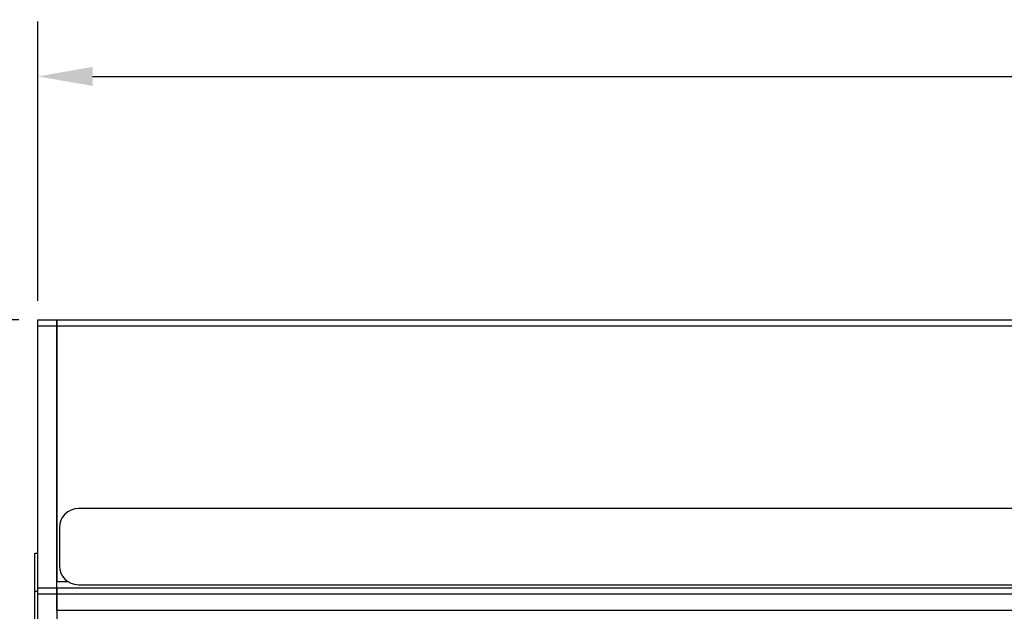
# Model space of a CAD drawing. Header units: inches. Extents: x 0.6 to 15.6, y 0.2 to 10.2.
# Tile 9 of 15: x 2.3 to 5.5, y 8.2 to 10.2. Entities that reach past the tile are written whole.
import ezdxf

# ---------------------------------------------------------------- set-up
doc = ezdxf.new("R2010")
doc.units = ezdxf.units.IN
doc.header["$LTSCALE"] = 0.935
doc.header["$MEASUREMENT"] = 0
doc.header["$PDMODE"] = 3
doc.header["$PDSIZE"] = 0.3125
doc.layers.get('0').update_dxf_attribs({"linetype": 'CONTINUOUS'})
doc.layers.get('Defpoints').update_dxf_attribs({"linetype": 'CONTINUOUS'})
doc.layers.add('DIMS', color=5, linetype='CONTINUOUS')
doc.styles.get("Standard").update_dxf_attribs({"font": 'ARIAL_0.TTF'})
doc.dimstyles.get("Standard").update_dxf_attribs({"dimtxt": 0.125, "dimasz": 0.18, "dimexe": 0.18, "dimexo": 0.0625, "dimgap": 0.09, "dimtad": 0, "dimtih": 1, "dimtoh": 1, "dimdec": 3, "dimzin": 4, "dimdsep": 46, "dimtxsty": 'Standard', "dimblk": '_FILLED', "dimblk1": '_FILLED', "dimblk2": '_FILLED', "dimcen": 0.09, "dimadec": 0, "dimazin": 0, "dimtol": 1, "dimtp": 0.001, "dimtm": 0.001, "dimtfac": 1, "dimtdec": 3, "dimtofl": 0, "dimtmove": 0, "dimatfit": 3, "dimldrblk": '_FILLED', "dimfxl": 0, "dimtolj": 1, "dimtzin": 4, "dimarcsym": 0})

# ---------------------------------------------------------------- blocks, each defined once
blk = doc.blocks.new('_FILLED')
at = {"color": 0, "linetype": 'ByBlock'}
blk.add_solid([(0, 0), (-1, 0.174), (-1, -0.174)], dxfattribs=at)
blk = doc.blocks.new('*D1')
at = {"layer": 'Defpoints', "color": 0, "lineweight": 0}
for p in [(10.8282, 9.9839), (2.3432, 9.1844), (10.8282, 9.1838)]:
    blk.add_point(p, dxfattribs=at)
at = {"layer": 'DIMS', "color": 0, "lineweight": -2}
for p, q in [((2.3432, 9.2469), (2.3432, 10.1639)), ((10.8282, 9.2463), (10.8282, 10.1639)), ((2.5232, 9.9839), (5.7043, 9.9839)), ((10.6482, 9.9839), (7.2646, 9.9839))]:
    blk.add_line(p, q, dxfattribs=at)
at = {"layer": 'DIMS', "color": 0, "lineweight": -2, "xscale": 0.18, "yscale": 0.18, "zscale": 0.18, "rotation": 180}
blk.add_blockref('_FILLED', (2.3432, 9.9839), dxfattribs=at)
at = {"layer": 'DIMS', "color": 0, "lineweight": -2, "xscale": 0.18, "yscale": 0.18, "zscale": 0.18}
blk.add_blockref('_FILLED', (10.8282, 9.9839), dxfattribs=at)
at = {"layer": 'DIMS', "color": 0, "insert": (6.4844, 9.9839), "char_height": 0.125, "attachment_point": 5}
blk.add_mtext('\\A1;215.5mm (8.484")', dxfattribs=at)
blk = doc.blocks.new('*D3')
at = {"layer": 'Defpoints', "color": 0, "lineweight": 0}
for p in [(2.3438, 9.1839), (1.2332, 5.3769), (6.3953, 5.3769)]:
    blk.add_point(p, dxfattribs=at)
at = {"layer": 'DIMS', "color": 0, "lineweight": -2}
for p, q in [((2.2813, 9.1839), (1.0532, 9.1839)), ((1.2332, 9.0039), (1.2332, 7.621)), ((1.2332, 5.5569), (1.2332, 7.2772)), ((6.3328, 5.3769), (1.0532, 5.3769))]:
    blk.add_line(p, q, dxfattribs=at)
at = {"layer": 'DIMS', "color": 0, "lineweight": -2, "xscale": 0.18, "yscale": 0.18, "zscale": 0.18}
for p, rotation in [((1.2332, 9.1839), 90), ((1.2332, 5.3769), 270)]:
    blk.add_blockref('_FILLED', p, dxfattribs=dict(at, rotation=rotation))
at = {"layer": 'DIMS', "color": 0, "insert": (1.2332, 7.4491), "char_height": 0.125, "attachment_point": 5}
blk.add_mtext('\\A1;94.2mm (3.709")', dxfattribs=at)

msp = doc.modelspace()

# ---------------------------------------------------------------- linework, layer by layer
for p, q in [((2.3432, 5.6519), (2.3432, 9.1839)), ((2.3432, 9.1839), (2.4057, 9.1839)), ((2.3432, 9.1639), (2.4057, 9.1639)), ((2.4057, 8.2289), (2.4057, 9.1839)), ((2.4057, 9.1839), (10.7657, 9.1839)), ((2.4057, 9.1839), (2.4057, 8.3239)), ((2.4057, 9.1639), (10.7657, 9.1639)), ((6.1012, 8.5639), (2.4772, 8.5639)), ((2.4142, 8.5009), (2.4142, 8.3764)), ((2.3332, 6.4179), (2.3332, 8.4179)), ((2.3332, 8.4179), (2.3432, 8.4179)), ((2.4057, 8.3239), (2.4438, 8.3239)), ((2.4767, 8.3139), (6.1012, 8.3139)), ((2.3332, 8.2929), (2.3432, 8.2929)), ((2.3432, 8.3039), (2.4057, 8.3039)), ((2.3432, 8.2839), (2.4057, 8.2839)), ((2.4057, 8.3039), (10.7657, 8.3039)), ((2.4057, 8.3039), (2.4057, 6.5319)), ((2.4057, 8.2839), (10.7657, 8.2839)), ((10.7657, 8.2289), (2.4057, 8.2289))]:
    msp.add_line(p, q)
for centre, radius, start, end in [((2.4772, 8.5009), 0.063, 90, 180), ((2.4767, 8.3764), 0.0625, 180, 270)]:
    msp.add_arc(centre, radius, start, end)

# ---------------------------------------------------------------- dimensions: what is measured, and where the dimension line sits
at = {"layer": 'DIMS'}
dim = msp.add_linear_dim(base=(10.8282, 9.9839), p1=(2.3432, 9.1844), p2=(10.8282, 9.1838), text='215.5mm (8.484")', dimstyle='Standard', dxfattribs=at)
dim.commit()
dim.dimension.update_dxf_attribs({"geometry": '*D1', "text_midpoint": (6.4844, 9.9839), "dimtype": 160})
dim = msp.add_linear_dim(base=(1.2332, 5.3769), p1=(2.3438, 9.1839), p2=(6.3953, 5.3769), angle=270, text='94.2mm (3.709")', dimstyle='Standard', dxfattribs=at)
dim.commit()
dim.dimension.update_dxf_attribs({"geometry": '*D3', "text_midpoint": (1.2332, 7.4491), "dimtype": 160})

doc.saveas('drawing.dxf')
